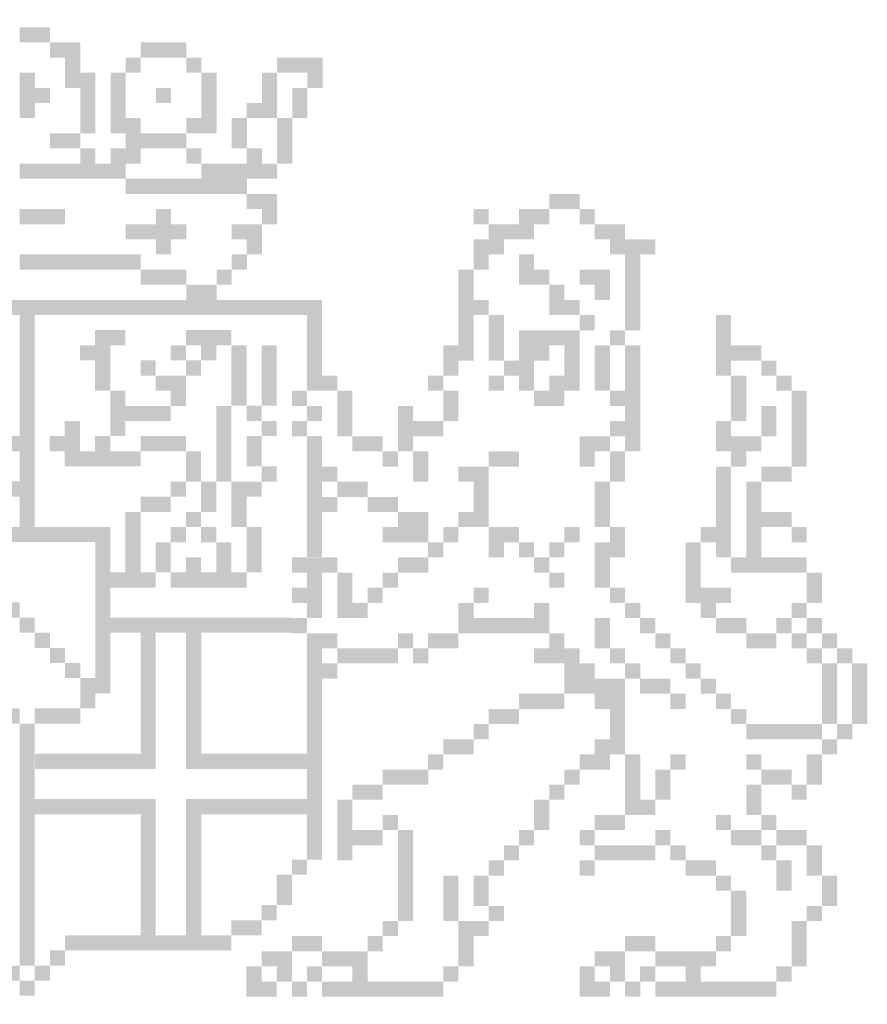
# Model space of a CAD drawing. Extents: x -76.6 to -26.3, y 6.2 to 12.3.
# Tile 2 of 4: x -71.4 to -66.1, y 6.2 to 12.3. Entities that reach past the tile are written whole.
import ezdxf

# ---------------------------------------------------------------- set-up
doc = ezdxf.new("R2010")
doc.units = 0
doc.header["$LTSCALE"] = 0.1
doc.header["$MEASUREMENT"] = 0
doc.layers.add('A0-WAPEN-01', color=7, linetype='CONTINUOUS')

msp = doc.modelspace()

# ---------------------------------------------------------------- linework, layer by layer
at = {"layer": 'A0-WAPEN-01'}
for points, const_width in [([(-71.3381, 12.1818), (-71.3381, 12.2761)], 0.0943), ([(-71.2439, 12.1818), (-71.2439, 12.2761)], 0.0943), ([(-71.1496, 12.0875), (-71.1496, 12.1818)], 0.0943), ([(-71.0553, 12.0875), (-71.0553, 12.1818)], 0.0943), ([(-70.584, 12.0875), (-70.584, 12.1818)], 0.0943), ([(-70.4898, 12.0875), (-70.4898, 12.1818)], 0.0943), ([(-70.3955, 12.0875), (-70.3955, 12.1818)], 0.0943), ([(-71.0553, 11.9933), (-71.0553, 12.0875)], 0.0943), ([(-70.6783, 11.9933), (-70.6783, 12.0875)], 0.0943), ([(-70.3012, 11.9933), (-70.3012, 12.0875)], 0.0943), ([(-69.7356, 11.9933), (-69.7356, 12.0875)], 0.0943), ([(-69.6414, 11.9933), (-69.6414, 12.0875)], 0.0943), ([(-69.5471, 11.9933), (-69.5471, 12.0875)], 0.0943), ([(-71.3381, 11.899), (-71.3381, 11.9933)], 0.0943), ([(-71.0553, 11.899), (-71.0553, 11.9933)], 0.0943), ([(-70.9611, 11.899), (-70.9611, 11.9933)], 0.0943), ([(-70.7725, 11.899), (-70.7725, 11.9933)], 0.0943), ([(-70.207, 11.899), (-70.207, 11.9933)], 0.0943), ([(-69.8299, 11.899), (-69.8299, 11.9933)], 0.0943), ([(-69.5471, 11.899), (-69.5471, 11.9933)], 0.0943), ([(-71.3381, 11.8047), (-71.3381, 11.899)], 0.0943), ([(-71.2439, 11.8047), (-71.2439, 11.899)], 0.0943), ([(-70.9611, 11.8047), (-70.9611, 11.899)], 0.0943), ([(-70.7725, 11.8047), (-70.7725, 11.899)], 0.0943), ([(-70.4898, 11.8047), (-70.4898, 11.899)], 0.0943), ([(-70.207, 11.8047), (-70.207, 11.899)], 0.0943), ([(-69.8299, 11.8047), (-69.8299, 11.899)], 0.0943), ([(-69.6414, 11.8047), (-69.6414, 11.899)], 0.0943), ([(-71.3381, 11.7105), (-71.3381, 11.8047)], 0.0943), ([(-70.9611, 11.7105), (-70.9611, 11.8047)], 0.0943), ([(-70.7725, 11.7105), (-70.7725, 11.8047)], 0.0943), ([(-70.207, 11.7105), (-70.207, 11.8047)], 0.0943), ([(-69.9242, 11.7105), (-69.9242, 11.8047)], 0.0943), ([(-69.8299, 11.7105), (-69.8299, 11.8047)], 0.0943), ([(-69.6414, 11.7105), (-69.6414, 11.8047)], 0.0943), ([(-70.9611, 11.6162), (-70.9611, 11.7105)], 0.0943), ([(-70.7725, 11.6162), (-70.7725, 11.7105)], 0.0943), ([(-70.6783, 11.6162), (-70.6783, 11.7105)], 0.0943), ([(-70.3012, 11.6162), (-70.3012, 11.7105)], 0.0943), ([(-70.207, 11.6162), (-70.207, 11.7105)], 0.0943), ([(-70.0184, 11.6162), (-70.0184, 11.7105)], 0.0943), ([(-69.7356, 11.6162), (-69.7356, 11.7105)], 0.0943), ([(-71.1496, 11.5219), (-71.1496, 11.6162)], 0.0943), ([(-71.0553, 11.5219), (-71.0553, 11.6162)], 0.0943), ([(-70.6783, 11.5219), (-70.6783, 11.6162)], 0.0943), ([(-70.584, 11.5219), (-70.584, 11.6162)], 0.0943), ([(-70.4898, 11.5219), (-70.4898, 11.6162)], 0.0943), ([(-70.3955, 11.5219), (-70.3955, 11.6162)], 0.0943), ([(-70.0184, 11.5219), (-70.0184, 11.6162)], 0.0943), ([(-69.7356, 11.5219), (-69.7356, 11.6162)], 0.0943), ([(-70.9611, 11.4277), (-70.9611, 11.5219)], 0.0943), ([(-70.7725, 11.4277), (-70.7725, 11.5219)], 0.0943), ([(-70.6783, 11.4277), (-70.6783, 11.5219)], 0.0943), ([(-70.3012, 11.4277), (-70.3012, 11.5219)], 0.0943), ([(-69.9242, 11.4277), (-69.9242, 11.5219)], 0.0943), ([(-69.7356, 11.4277), (-69.7356, 11.5219)], 0.0943), ([(-71.3381, 11.3334), (-71.3381, 11.4277)], 0.0943), ([(-71.2439, 11.3334), (-71.2439, 11.4277)], 0.0943), ([(-71.1496, 11.3334), (-71.1496, 11.4277)], 0.0943), ([(-71.0553, 11.3334), (-71.0553, 11.4277)], 0.0943), ([(-70.9611, 11.3334), (-70.9611, 11.4277)], 0.0943), ([(-70.8668, 11.3334), (-70.8668, 11.4277)], 0.0943), ([(-70.7725, 11.3334), (-70.7725, 11.4277)], 0.0943), ([(-70.207, 11.3334), (-70.207, 11.4277)], 0.0943), ([(-70.1127, 11.3334), (-70.1127, 11.4277)], 0.0943), ([(-70.0184, 11.3334), (-70.0184, 11.4277)], 0.0943), ([(-69.9242, 11.3334), (-69.9242, 11.4277)], 0.0943), ([(-69.8299, 11.3334), (-69.8299, 11.4277)], 0.0943), ([(-70.6783, 11.2392), (-70.6783, 11.3334)], 0.0943), ([(-70.584, 11.2392), (-70.584, 11.3334)], 0.0943), ([(-70.4898, 11.2392), (-70.4898, 11.3334)], 0.0943), ([(-70.3955, 11.2392), (-70.3955, 11.3334)], 0.0943), ([(-70.3012, 11.2392), (-70.3012, 11.3334)], 0.0943), ([(-70.207, 11.2392), (-70.207, 11.3334)], 0.0943), ([(-70.1127, 11.2392), (-70.1127, 11.3334)], 0.0943), ([(-70.0184, 11.2392), (-70.0184, 11.3334)], 0.0943), ([(-69.9242, 11.1449), (-69.9242, 11.2392)], 0.0943), ([(-69.8299, 11.1449), (-69.8299, 11.2392)], 0.0943), ([(-68.0414, 11.1449), (-68.0414, 11.2392)], 0.0943), ([(-67.9471, 11.1449), (-67.9471, 11.2392)], 0.0943), ([(-71.3381, 11.0506), (-71.3381, 11.1449)], 0.0943), ([(-71.2439, 11.0506), (-71.2439, 11.1449)], 0.0943), ([(-71.1496, 11.0506), (-71.1496, 11.1449)], 0.0943), ([(-70.4898, 11.0506), (-70.4898, 11.1449)], 0.0943), ([(-69.8299, 11.0506), (-69.8299, 11.1449)], 0.0943), ([(-68.5127, 11.0506), (-68.5127, 11.1449)], 0.0943), ([(-68.2299, 11.0506), (-68.2299, 11.1449)], 0.0943), ([(-68.1356, 11.0506), (-68.1356, 11.1449)], 0.0943), ([(-67.8528, 11.0506), (-67.8528, 11.1449)], 0.0943), ([(-70.6783, 10.9564), (-70.6783, 11.0506)], 0.0943), ([(-70.584, 10.9564), (-70.584, 11.0506)], 0.0943), ([(-70.4898, 10.9564), (-70.4898, 11.0506)], 0.0943), ([(-70.3955, 10.9564), (-70.3955, 11.0506)], 0.0943), ([(-70.0184, 10.9564), (-70.0184, 11.0506)], 0.0943), ([(-69.9242, 10.9564), (-69.9242, 11.0506)], 0.0943), ([(-68.4184, 10.9564), (-68.4184, 11.0506)], 0.0943), ([(-68.3241, 10.9564), (-68.3241, 11.0506)], 0.0943), ([(-68.2299, 10.9564), (-68.2299, 11.0506)], 0.0943), ([(-67.7586, 10.9564), (-67.7586, 11.0506)], 0.0943), ([(-67.6643, 10.9564), (-67.6643, 11.0506)], 0.0943), ([(-70.4898, 10.8621), (-70.4898, 10.9564)], 0.0943), ([(-69.9242, 10.8621), (-69.9242, 10.9564)], 0.0943), ([(-68.5127, 10.8621), (-68.5127, 10.9564)], 0.0943), ([(-68.4184, 10.8621), (-68.4184, 10.9564)], 0.0943), ([(-67.6643, 10.8621), (-67.6643, 10.9564)], 0.0943), ([(-67.57, 10.8621), (-67.57, 10.9564)], 0.0943), ([(-67.4758, 10.8621), (-67.4758, 10.9564)], 0.0943), ([(-71.3381, 10.7678), (-71.3381, 10.8621)], 0.0943), ([(-71.2439, 10.7678), (-71.2439, 10.8621)], 0.0943), ([(-71.1496, 10.7678), (-71.1496, 10.8621)], 0.0943), ([(-71.0553, 10.7678), (-71.0553, 10.8621)], 0.0943), ([(-70.9611, 10.7678), (-70.9611, 10.8621)], 0.0943), ([(-70.8668, 10.7678), (-70.8668, 10.8621)], 0.0943), ([(-70.7725, 10.7678), (-70.7725, 10.8621)], 0.0943), ([(-70.6783, 10.7678), (-70.6783, 10.8621)], 0.0943), ([(-70.0184, 10.7678), (-70.0184, 10.8621)], 0.0943), ([(-68.5127, 10.7678), (-68.5127, 10.8621)], 0.0943), ([(-68.2299, 10.7678), (-68.2299, 10.8621)], 0.0943), ([(-67.57, 10.7678), (-67.57, 10.8621)], 0.0943), ([(-70.584, 10.6736), (-70.584, 10.7678)], 0.0943), ([(-70.4898, 10.6736), (-70.4898, 10.7678)], 0.0943), ([(-70.3955, 10.6736), (-70.3955, 10.7678)], 0.0943), ([(-70.1127, 10.6736), (-70.1127, 10.7678)], 0.0943), ([(-68.6069, 10.6736), (-68.6069, 10.7678)], 0.0943), ([(-68.2299, 10.6736), (-68.2299, 10.7678)], 0.0943), ([(-68.1356, 10.6736), (-68.1356, 10.7678)], 0.0943), ([(-67.8528, 10.6736), (-67.8528, 10.7678)], 0.0943), ([(-67.7586, 10.6736), (-67.7586, 10.7678)], 0.0943), ([(-67.57, 10.6736), (-67.57, 10.7678)], 0.0943), ([(-70.3012, 10.5793), (-70.3012, 10.6736)], 0.0943), ([(-70.207, 10.5793), (-70.207, 10.6736)], 0.0943), ([(-68.6069, 10.5793), (-68.6069, 10.6736)], 0.0943), ([(-68.0414, 10.5793), (-68.0414, 10.6736)], 0.0943), ([(-67.7586, 10.5793), (-67.7586, 10.6736)], 0.0943), ([(-67.57, 10.5793), (-67.57, 10.6736)], 0.0943), ([(-68.6069, 10.485), (-68.6069, 10.5793)], 0.0943), ([(-68.5127, 10.485), (-68.5127, 10.5793)], 0.0943), ([(-68.0414, 10.485), (-68.0414, 10.5793)], 0.0943), ([(-67.9471, 10.485), (-67.9471, 10.5793)], 0.0943), ([(-67.57, 10.485), (-67.57, 10.5793)], 0.0943), ([(-73.1738, 10.5322), (-69.5024, 10.5322)], 0.0941), ([(-71.3381, 9.073), (-71.3381, 10.4851)], 0.0941), ([(-69.5495, 10.4851), (-69.5495, 10.1086)], 0.0941), ([(-68.6069, 10.3908), (-68.6069, 10.485)], 0.0943), ([(-68.4184, 10.3908), (-68.4184, 10.485)], 0.0943), ([(-67.8528, 10.3908), (-67.8528, 10.485)], 0.0943), ([(-67.57, 10.3908), (-67.57, 10.485)], 0.0943), ([(-67.0045, 10.3908), (-67.0045, 10.485)], 0.0943), ([(-70.8687, 10.2972), (-70.8687, 10.3915)], 0.0943), ([(-70.7744, 10.2972), (-70.7744, 10.3915)], 0.0943), ([(-70.3031, 10.2972), (-70.3031, 10.3915)], 0.0943), ([(-70.2089, 10.2972), (-70.2089, 10.3915)], 0.0943), ([(-70.1146, 10.2972), (-70.1146, 10.3915)], 0.0943), ([(-68.6069, 10.2965), (-68.6069, 10.3908)], 0.0943), ([(-68.4184, 10.2965), (-68.4184, 10.3908)], 0.0943), ([(-68.2299, 10.2965), (-68.2299, 10.3908)], 0.0943), ([(-68.1356, 10.2965), (-68.1356, 10.3908)], 0.0943), ([(-68.0414, 10.2965), (-68.0414, 10.3908)], 0.0943), ([(-67.9471, 10.2965), (-67.9471, 10.3908)], 0.0943), ([(-67.6643, 10.2965), (-67.6643, 10.3908)], 0.0943), ([(-67.0045, 10.2965), (-67.0045, 10.3908)], 0.0943), ([(-70.963, 10.2029), (-70.963, 10.2972)], 0.0943), ([(-70.8687, 10.2029), (-70.8687, 10.2972)], 0.0943), ([(-70.3974, 10.2029), (-70.3974, 10.2972)], 0.0943), ([(-70.2089, 10.2029), (-70.2089, 10.2972)], 0.0943), ([(-70.0202, 10.2027), (-70.0202, 10.2968)], 0.0941), ([(-69.8319, 10.2027), (-69.8319, 10.2968)], 0.0941), ([(-68.7012, 10.2023), (-68.7012, 10.2965)], 0.0943), ([(-68.6069, 10.2023), (-68.6069, 10.2965)], 0.0943), ([(-68.4184, 10.2023), (-68.4184, 10.2965)], 0.0943), ([(-68.2299, 10.2023), (-68.2299, 10.2965)], 0.0943), ([(-68.1356, 10.2023), (-68.1356, 10.2965)], 0.0943), ([(-67.9471, 10.2023), (-67.9471, 10.2965)], 0.0943), ([(-67.7586, 10.2023), (-67.7586, 10.2965)], 0.0943), ([(-67.57, 10.2023), (-67.57, 10.2965)], 0.0943), ([(-67.0045, 10.2023), (-67.0045, 10.2965)], 0.0943), ([(-66.9102, 10.2023), (-66.9102, 10.2965)], 0.0943), ([(-66.8159, 10.2023), (-66.8159, 10.2965)], 0.0943), ([(-70.8687, 10.1087), (-70.8687, 10.2029)], 0.0943), ([(-70.5859, 10.1087), (-70.5859, 10.2029)], 0.0943), ([(-70.3031, 10.1087), (-70.3031, 10.2029)], 0.0943), ([(-70.0202, 10.1086), (-70.0202, 10.2027)], 0.0941), ([(-69.8319, 10.1086), (-69.8319, 10.2027)], 0.0941), ([(-68.7012, 10.108), (-68.7012, 10.2023)], 0.0943), ([(-68.3241, 10.108), (-68.3241, 10.2023)], 0.0943), ([(-68.2299, 10.108), (-68.2299, 10.2023)], 0.0943), ([(-67.9471, 10.108), (-67.9471, 10.2023)], 0.0943), ([(-67.7586, 10.108), (-67.7586, 10.2023)], 0.0943), ([(-67.57, 10.108), (-67.57, 10.2023)], 0.0943), ([(-67.0045, 10.108), (-67.0045, 10.2023)], 0.0943), ([(-66.7217, 10.108), (-66.7217, 10.2023)], 0.0943), ([(-70.8687, 10.0144), (-70.8687, 10.1087)], 0.0943), ([(-70.4916, 10.0144), (-70.4916, 10.1087)], 0.0943), ([(-70.3974, 10.0144), (-70.3974, 10.1087)], 0.0943), ([(-70.0202, 10.0144), (-70.0202, 10.1086)], 0.0941), ([(-69.8319, 10.0144), (-69.8319, 10.1086)], 0.0941), ([(-69.5496, 10.0137), (-69.5496, 10.108)], 0.0943), ([(-69.4553, 10.0137), (-69.4553, 10.108)], 0.0943), ([(-68.7955, 10.0137), (-68.7955, 10.108)], 0.0943), ([(-68.4184, 10.0137), (-68.4184, 10.108)], 0.0943), ([(-68.2299, 10.0137), (-68.2299, 10.108)], 0.0943), ([(-68.0414, 10.0137), (-68.0414, 10.108)], 0.0943), ([(-67.9471, 10.0137), (-67.9471, 10.108)], 0.0943), ([(-67.7586, 10.0137), (-67.7586, 10.108)], 0.0943), ([(-67.57, 10.0137), (-67.57, 10.108)], 0.0943), ([(-66.9102, 10.0137), (-66.9102, 10.108)], 0.0943), ([(-66.6274, 10.0137), (-66.6274, 10.108)], 0.0943), ([(-70.7744, 9.9202), (-70.7744, 10.0144)], 0.0943), ([(-70.3974, 9.9202), (-70.3974, 10.0144)], 0.0943), ([(-70.0202, 9.9203), (-70.0202, 10.0144)], 0.0941), ([(-69.8319, 9.9203), (-69.8319, 10.0144)], 0.0941), ([(-69.6438, 9.9195), (-69.6438, 10.0137)], 0.0943), ([(-69.361, 9.9195), (-69.361, 10.0137)], 0.0943), ([(-68.7012, 9.9195), (-68.7012, 10.0137)], 0.0943), ([(-68.1356, 9.9195), (-68.1356, 10.0137)], 0.0943), ([(-68.0414, 9.9195), (-68.0414, 10.0137)], 0.0943), ([(-67.6643, 9.9195), (-67.6643, 10.0137)], 0.0943), ([(-67.57, 9.9195), (-67.57, 10.0137)], 0.0943), ([(-66.9102, 9.9195), (-66.9102, 10.0137)], 0.0943), ([(-66.5331, 9.9195), (-66.5331, 10.0137)], 0.0943), ([(-70.7744, 9.8259), (-70.7744, 9.9202)], 0.0943), ([(-70.6802, 9.8259), (-70.6802, 9.9202)], 0.0943), ([(-70.5859, 9.8259), (-70.5859, 9.9202)], 0.0943), ([(-70.4916, 9.8259), (-70.4916, 9.9202)], 0.0943), ([(-70.1146, 9.8259), (-70.1146, 9.9202)], 0.0943), ([(-69.9261, 9.8259), (-69.9261, 9.9202)], 0.0943), ([(-69.9261, 9.8261), (-69.9261, 9.9203)], 0.0941), ([(-69.5496, 9.8252), (-69.5496, 9.9195)], 0.0943), ([(-69.361, 9.8252), (-69.361, 9.9195)], 0.0943), ([(-68.984, 9.8252), (-68.984, 9.9195)], 0.0943), ([(-68.7012, 9.8252), (-68.7012, 9.9195)], 0.0943), ([(-67.57, 9.8252), (-67.57, 9.9195)], 0.0943), ([(-66.9102, 9.8252), (-66.9102, 9.9195)], 0.0943), ([(-66.7217, 9.8252), (-66.7217, 9.9195)], 0.0943), ([(-66.5331, 9.8252), (-66.5331, 9.9195)], 0.0943), ([(-71.0572, 9.7316), (-71.0572, 9.8259)], 0.0943), ([(-70.7744, 9.7316), (-70.7744, 9.8259)], 0.0943), ([(-70.1146, 9.7316), (-70.1146, 9.8259)], 0.0943), ([(-69.8318, 9.7316), (-69.8318, 9.8259)], 0.0943), ([(-69.6438, 9.7309), (-69.6438, 9.8252)], 0.0943), ([(-69.361, 9.7309), (-69.361, 9.8252)], 0.0943), ([(-68.984, 9.7309), (-68.984, 9.8252)], 0.0943), ([(-68.8897, 9.7309), (-68.8897, 9.8252)], 0.0943), ([(-68.7955, 9.7309), (-68.7955, 9.8252)], 0.0943), ([(-67.6643, 9.7309), (-67.6643, 9.8252)], 0.0943), ([(-67.57, 9.7309), (-67.57, 9.8252)], 0.0943), ([(-67.0045, 9.7309), (-67.0045, 9.8252)], 0.0943), ([(-66.7217, 9.7309), (-66.7217, 9.8252)], 0.0943), ([(-66.5331, 9.7309), (-66.5331, 9.8252)], 0.0943), ([(-71.1515, 9.6374), (-71.1515, 9.7316)], 0.0943), ([(-71.0572, 9.6374), (-71.0572, 9.7316)], 0.0943), ([(-70.8687, 9.6374), (-70.8687, 9.7316)], 0.0943), ([(-70.5859, 9.6374), (-70.5859, 9.7316)], 0.0943), ([(-70.4916, 9.6374), (-70.4916, 9.7316)], 0.0943), ([(-70.3974, 9.6374), (-70.3974, 9.7316)], 0.0943), ([(-70.1146, 9.6374), (-70.1146, 9.7316)], 0.0943), ([(-69.9261, 9.6374), (-69.9261, 9.7316)], 0.0943), ([(-69.5495, 9.6379), (-69.5495, 9.732)], 0.0941), ([(-69.2668, 9.6367), (-69.2668, 9.7309)], 0.0943), ([(-69.1725, 9.6367), (-69.1725, 9.7309)], 0.0943), ([(-68.984, 9.6367), (-68.984, 9.7309)], 0.0943), ([(-67.8528, 9.6367), (-67.8528, 9.7309)], 0.0943), ([(-67.7586, 9.6367), (-67.7586, 9.7309)], 0.0943), ([(-67.57, 9.6367), (-67.57, 9.7309)], 0.0943), ([(-67.0045, 9.6367), (-67.0045, 9.7309)], 0.0943), ([(-66.9102, 9.6367), (-66.9102, 9.7309)], 0.0943), ([(-66.8159, 9.6367), (-66.8159, 9.7309)], 0.0943), ([(-66.5331, 9.6367), (-66.5331, 9.7309)], 0.0943), ([(-71.3852, 9.6849), (-72.1383, 9.6849)], 0.0941), ([(-71.0572, 9.5431), (-71.0572, 9.6374)], 0.0943), ([(-70.963, 9.5431), (-70.963, 9.6374)], 0.0943), ([(-70.8687, 9.5431), (-70.8687, 9.6374)], 0.0943), ([(-70.7744, 9.5431), (-70.7744, 9.6374)], 0.0943), ([(-70.6802, 9.5431), (-70.6802, 9.6374)], 0.0943), ([(-70.3031, 9.5431), (-70.3031, 9.6374)], 0.0943), ([(-70.1146, 9.5431), (-70.1146, 9.6374)], 0.0943), ([(-69.9261, 9.5431), (-69.9261, 9.6374)], 0.0943), ([(-69.5496, 9.5424), (-69.5496, 9.6367)], 0.0943), ([(-69.0783, 9.5424), (-69.0783, 9.6367)], 0.0943), ([(-68.8897, 9.5424), (-68.8897, 9.6367)], 0.0943), ([(-68.4184, 9.5424), (-68.4184, 9.6367)], 0.0943), ([(-68.3241, 9.5424), (-68.3241, 9.6367)], 0.0943), ([(-67.8528, 9.5424), (-67.8528, 9.6367)], 0.0943), ([(-67.6643, 9.5424), (-67.6643, 9.6367)], 0.0943), ([(-66.9102, 9.5424), (-66.9102, 9.6367)], 0.0943), ([(-66.5331, 9.5424), (-66.5331, 9.6367)], 0.0943), ([(-70.3031, 9.4488), (-70.3031, 9.5431)], 0.0943), ([(-70.1146, 9.4488), (-70.1146, 9.5431)], 0.0943), ([(-69.8318, 9.4488), (-69.8318, 9.5431)], 0.0943), ([(-69.5496, 9.4481), (-69.5496, 9.5424)], 0.0943), ([(-69.4553, 9.4481), (-69.4553, 9.5424)], 0.0943), ([(-68.8897, 9.4481), (-68.8897, 9.5424)], 0.0943), ([(-68.6069, 9.4481), (-68.6069, 9.5424)], 0.0943), ([(-68.5127, 9.4481), (-68.5127, 9.5424)], 0.0943), ([(-67.6643, 9.4481), (-67.6643, 9.5424)], 0.0943), ([(-67.0045, 9.4481), (-67.0045, 9.5424)], 0.0943), ([(-66.7217, 9.4481), (-66.7217, 9.5424)], 0.0943), ([(-66.6274, 9.4481), (-66.6274, 9.5424)], 0.0943), ([(-71.3852, 9.4025), (-72.1383, 9.4025)], 0.0941), ([(-70.3974, 9.3546), (-70.3974, 9.4488)], 0.0943), ([(-70.2089, 9.3546), (-70.2089, 9.4488)], 0.0943), ([(-70.0203, 9.3546), (-70.0203, 9.4488)], 0.0943), ([(-69.9261, 9.3546), (-69.9261, 9.4488)], 0.0943), ([(-69.5496, 9.3539), (-69.5496, 9.4481)], 0.0943), ([(-69.361, 9.3539), (-69.361, 9.4481)], 0.0943), ([(-69.2668, 9.3539), (-69.2668, 9.4481)], 0.0943), ([(-68.5127, 9.3539), (-68.5127, 9.4481)], 0.0943), ([(-67.7586, 9.3539), (-67.7586, 9.4481)], 0.0943), ([(-67.0045, 9.3539), (-67.0045, 9.4481)], 0.0943), ([(-66.8159, 9.3539), (-66.8159, 9.4481)], 0.0943), ([(-70.5859, 9.2603), (-70.5859, 9.3546)], 0.0943), ([(-70.4916, 9.2603), (-70.4916, 9.3546)], 0.0943), ([(-70.2089, 9.2603), (-70.2089, 9.3546)], 0.0943), ([(-70.0203, 9.2603), (-70.0203, 9.3546)], 0.0943), ([(-69.5496, 9.2596), (-69.5496, 9.3539)], 0.0943), ([(-69.4553, 9.2596), (-69.4553, 9.3539)], 0.0943), ([(-69.1725, 9.2596), (-69.1725, 9.3539)], 0.0943), ([(-69.0783, 9.2596), (-69.0783, 9.3539)], 0.0943), ([(-68.5127, 9.2596), (-68.5127, 9.3539)], 0.0943), ([(-67.7586, 9.2596), (-67.7586, 9.3539)], 0.0943), ([(-67.0045, 9.2596), (-67.0045, 9.3539)], 0.0943), ([(-66.8159, 9.2596), (-66.8159, 9.3539)], 0.0943), ([(-70.6802, 9.166), (-70.6802, 9.2603)], 0.0943), ([(-70.3031, 9.166), (-70.3031, 9.2603)], 0.0943), ([(-70.0203, 9.166), (-70.0203, 9.2603)], 0.0943), ([(-69.5495, 9.2613), (-69.5495, 8.9789)], 0.0941), ([(-68.984, 9.1654), (-68.984, 9.2596)], 0.0943), ([(-68.8897, 9.1654), (-68.8897, 9.2596)], 0.0943), ([(-68.6069, 9.1654), (-68.6069, 9.2596)], 0.0943), ([(-68.5127, 9.1654), (-68.5127, 9.2596)], 0.0943), ([(-67.7586, 9.1654), (-67.7586, 9.2596)], 0.0943), ([(-67.0045, 9.1654), (-67.0045, 9.2596)], 0.0943), ([(-66.8159, 9.1654), (-66.8159, 9.2596)], 0.0943), ([(-66.7217, 9.1654), (-66.7217, 9.2596)], 0.0943), ([(-66.6274, 9.1654), (-66.6274, 9.2596)], 0.0943), ([(-71.4323, 9.073), (-71.4323, 9.1672)], 0.0941), ([(-71.244, 9.073), (-71.244, 9.1672)], 0.0941), ([(-71.1499, 9.073), (-71.1499, 9.1672)], 0.0941), ([(-71.0557, 9.073), (-71.0557, 9.1672)], 0.0941), ([(-70.9616, 9.073), (-70.9616, 9.1672)], 0.0941), ([(-70.8674, 9.1672), (-70.8674, 8.1317)], 0.0941), ([(-70.6802, 9.0718), (-70.6802, 9.166)], 0.0943), ([(-70.3974, 9.0718), (-70.3974, 9.166)], 0.0943), ([(-70.2089, 9.0718), (-70.2089, 9.166)], 0.0943), ([(-69.9261, 9.0718), (-69.9261, 9.166)], 0.0943), ([(-69.0783, 9.0711), (-69.0783, 9.1654)], 0.0943), ([(-68.984, 9.0711), (-68.984, 9.1654)], 0.0943), ([(-68.8897, 9.0711), (-68.8897, 9.1654)], 0.0943), ([(-68.7012, 9.0711), (-68.7012, 9.1654)], 0.0943), ([(-68.4184, 9.0711), (-68.4184, 9.1654)], 0.0943), ([(-68.3241, 9.0711), (-68.3241, 9.1654)], 0.0943), ([(-67.9471, 9.0711), (-67.9471, 9.1654)], 0.0943), ([(-67.6643, 9.0711), (-67.6643, 9.1654)], 0.0943), ([(-67.0987, 9.0711), (-67.0987, 9.1654)], 0.0943), ([(-67.0045, 9.0711), (-67.0045, 9.1654)], 0.0943), ([(-66.8159, 9.0711), (-66.8159, 9.1654)], 0.0943), ([(-66.5331, 9.0711), (-66.5331, 9.1654)], 0.0943), ([(-70.6802, 8.9775), (-70.6802, 9.0718)], 0.0943), ([(-70.4916, 8.9775), (-70.4916, 9.0718)], 0.0943), ([(-70.1146, 8.9775), (-70.1146, 9.0718)], 0.0943), ([(-69.9261, 8.9775), (-69.9261, 9.0718)], 0.0943), ([(-68.7955, 8.9768), (-68.7955, 9.0711)], 0.0943), ([(-68.4184, 8.9768), (-68.4184, 9.0711)], 0.0943), ([(-68.2299, 8.9768), (-68.2299, 9.0711)], 0.0943), ([(-68.0414, 8.9768), (-68.0414, 9.0711)], 0.0943), ([(-67.7586, 8.9768), (-67.7586, 9.0711)], 0.0943), ([(-67.6643, 8.9768), (-67.6643, 9.0711)], 0.0943), ([(-67.193, 8.9768), (-67.193, 9.0711)], 0.0943), ([(-67.0045, 8.9768), (-67.0045, 9.0711)], 0.0943), ([(-66.8159, 8.9768), (-66.8159, 9.0711)], 0.0943), ([(-70.6802, 8.8833), (-70.6802, 8.9775)], 0.0943), ([(-70.4916, 8.8833), (-70.4916, 8.9775)], 0.0943), ([(-70.3031, 8.8833), (-70.3031, 8.9775)], 0.0943), ([(-70.1146, 8.8833), (-70.1146, 8.9775)], 0.0943), ([(-69.9261, 8.8833), (-69.9261, 8.9775)], 0.0943), ([(-69.6438, 8.8826), (-69.6438, 8.9768)], 0.0943), ([(-69.5496, 8.8826), (-69.5496, 8.9768)], 0.0943), ([(-69.4553, 8.8826), (-69.4553, 8.9768)], 0.0943), ([(-68.984, 8.8826), (-68.984, 8.9768)], 0.0943), ([(-68.8897, 8.8826), (-68.8897, 8.9768)], 0.0943), ([(-68.1356, 8.8826), (-68.1356, 8.9768)], 0.0943), ([(-67.7586, 8.8826), (-67.7586, 8.9768)], 0.0943), ([(-67.193, 8.8826), (-67.193, 8.9768)], 0.0943), ([(-66.9102, 8.8826), (-66.9102, 8.9768)], 0.0943), ([(-66.8159, 8.8826), (-66.8159, 8.9768)], 0.0943), ([(-66.7217, 8.8826), (-66.7217, 8.9768)], 0.0943), ([(-66.6274, 8.8826), (-66.6274, 8.9768)], 0.0943), ([(-66.5331, 8.8826), (-66.5331, 8.9768)], 0.0943), ([(-70.7744, 8.789), (-70.7744, 8.8833)], 0.0943), ([(-70.6802, 8.789), (-70.6802, 8.8833)], 0.0943), ([(-70.5859, 8.789), (-70.5859, 8.8833)], 0.0943), ([(-70.3974, 8.789), (-70.3974, 8.8833)], 0.0943), ([(-70.3031, 8.789), (-70.3031, 8.8833)], 0.0943), ([(-70.2089, 8.789), (-70.2089, 8.8833)], 0.0943), ([(-70.1146, 8.789), (-70.1146, 8.8833)], 0.0943), ([(-70.0203, 8.789), (-70.0203, 8.8833)], 0.0943), ([(-69.5496, 8.7883), (-69.5496, 8.8826)], 0.0943), ([(-69.361, 8.7883), (-69.361, 8.8826)], 0.0943), ([(-69.0783, 8.7883), (-69.0783, 8.8826)], 0.0943), ([(-68.0414, 8.7883), (-68.0414, 8.8826)], 0.0943), ([(-67.7586, 8.7883), (-67.7586, 8.8826)], 0.0943), ([(-67.193, 8.7883), (-67.193, 8.8826)], 0.0943), ([(-66.4389, 8.7883), (-66.4389, 8.8826)], 0.0943), ([(-69.6438, 8.694), (-69.6438, 8.7883)], 0.0943), ([(-69.5496, 8.694), (-69.5496, 8.7883)], 0.0943), ([(-69.361, 8.694), (-69.361, 8.7883)], 0.0943), ([(-69.1725, 8.694), (-69.1725, 8.7883)], 0.0943), ([(-68.5127, 8.694), (-68.5127, 8.7883)], 0.0943), ([(-67.6643, 8.694), (-67.6643, 8.7883)], 0.0943), ([(-67.193, 8.694), (-67.193, 8.7883)], 0.0943), ([(-67.0987, 8.694), (-67.0987, 8.7883)], 0.0943), ([(-67.0045, 8.694), (-67.0045, 8.7883)], 0.0943), ([(-66.4389, 8.694), (-66.4389, 8.7883)], 0.0943), ([(-71.4323, 8.6024), (-71.4323, 8.6965)], 0.0941), ([(-69.5496, 8.5998), (-69.5496, 8.694)], 0.0943), ([(-69.361, 8.5998), (-69.361, 8.694)], 0.0943), ([(-69.2668, 8.5998), (-69.2668, 8.694)], 0.0943), ([(-68.6069, 8.5998), (-68.6069, 8.694)], 0.0943), ([(-68.1356, 8.5998), (-68.1356, 8.694)], 0.0943), ([(-67.57, 8.5998), (-67.57, 8.694)], 0.0943), ([(-67.0987, 8.5998), (-67.0987, 8.694)], 0.0943), ([(-66.5331, 8.5998), (-66.5331, 8.694)], 0.0943), ([(-71.3381, 8.5082), (-71.3381, 8.6024)], 0.0941), ([(-69.6438, 8.5055), (-69.6438, 8.5998)], 0.0943), ([(-68.6069, 8.5055), (-68.6069, 8.5998)], 0.0943), ([(-68.5127, 8.5055), (-68.5127, 8.5998)], 0.0943), ([(-68.4184, 8.5055), (-68.4184, 8.5998)], 0.0943), ([(-68.3241, 8.5055), (-68.3241, 8.5998)], 0.0943), ([(-68.2299, 8.5055), (-68.2299, 8.5998)], 0.0943), ([(-68.1356, 8.5055), (-68.1356, 8.5998)], 0.0943), ([(-67.7586, 8.5055), (-67.7586, 8.5998)], 0.0943), ([(-67.4758, 8.5055), (-67.4758, 8.5998)], 0.0943), ([(-67.0045, 8.5055), (-67.0045, 8.5998)], 0.0943), ([(-66.9102, 8.5055), (-66.9102, 8.5998)], 0.0943), ([(-66.6274, 8.5055), (-66.6274, 8.5998)], 0.0943), ([(-66.4389, 8.5055), (-66.4389, 8.5998)], 0.0943), ([(-70.8204, 8.5553), (-69.6907, 8.5553)], 0.0941), ([(-71.244, 8.4141), (-71.244, 8.5082)], 0.0941), ([(-70.585, 8.5082), (-70.585, 7.7551)], 0.0941), ([(-70.3026, 8.5082), (-70.3026, 7.7551)], 0.0941), ([(-69.5496, 8.4112), (-69.5496, 8.5055)], 0.0943), ([(-69.4553, 8.4112), (-69.4553, 8.5055)], 0.0943), ([(-68.984, 8.4112), (-68.984, 8.5055)], 0.0943), ([(-68.7955, 8.4112), (-68.7955, 8.5055)], 0.0943), ([(-68.7012, 8.4112), (-68.7012, 8.5055)], 0.0943), ([(-68.0414, 8.4112), (-68.0414, 8.5055)], 0.0943), ([(-67.7586, 8.4112), (-67.7586, 8.5055)], 0.0943), ([(-67.3815, 8.4112), (-67.3815, 8.5055)], 0.0943), ([(-66.8159, 8.4112), (-66.8159, 8.5055)], 0.0943), ([(-66.7217, 8.4112), (-66.7217, 8.5055)], 0.0943), ([(-66.5331, 8.4112), (-66.5331, 8.5055)], 0.0943), ([(-66.3446, 8.4112), (-66.3446, 8.5055)], 0.0943), ([(-71.1499, 8.3199), (-71.1499, 8.4141)], 0.0941), ([(-69.5496, 8.317), (-69.5496, 8.4112)], 0.0943), ([(-69.361, 8.317), (-69.361, 8.4112)], 0.0943), ([(-69.2668, 8.317), (-69.2668, 8.4112)], 0.0943), ([(-69.1725, 8.317), (-69.1725, 8.4112)], 0.0943), ([(-69.0783, 8.317), (-69.0783, 8.4112)], 0.0943), ([(-68.8897, 8.317), (-68.8897, 8.4112)], 0.0943), ([(-68.1356, 8.317), (-68.1356, 8.4112)], 0.0943), ([(-68.0414, 8.317), (-68.0414, 8.4112)], 0.0943), ([(-67.9471, 8.317), (-67.9471, 8.4112)], 0.0943), ([(-67.6643, 8.317), (-67.6643, 8.4112)], 0.0943), ([(-67.2872, 8.317), (-67.2872, 8.4112)], 0.0943), ([(-66.4389, 8.317), (-66.4389, 8.4112)], 0.0943), ([(-66.2503, 8.317), (-66.2503, 8.4112)], 0.0943), ([(-71.0557, 8.2258), (-71.0557, 8.3199)], 0.0941), ([(-69.5495, 8.3199), (-69.5495, 7.0961)], 0.0941), ([(-69.4553, 8.2227), (-69.4553, 8.317)], 0.0943), ([(-67.9471, 8.2227), (-67.9471, 8.317)], 0.0943), ([(-67.8528, 8.2227), (-67.8528, 8.317)], 0.0943), ([(-67.57, 8.2227), (-67.57, 8.317)], 0.0943), ([(-67.193, 8.2227), (-67.193, 8.317)], 0.0943), ([(-66.3446, 8.2227), (-66.3446, 8.317)], 0.0943), ([(-66.1561, 8.2227), (-66.1561, 8.317)], 0.0943), ([(-70.9616, 8.1317), (-70.9616, 8.2258)], 0.0941), ([(-67.9471, 8.1285), (-67.9471, 8.2227)], 0.0943), ([(-67.8528, 8.1285), (-67.8528, 8.2227)], 0.0943), ([(-67.7586, 8.1285), (-67.7586, 8.2227)], 0.0943), ([(-67.6643, 8.1285), (-67.6643, 8.2227)], 0.0943), ([(-67.4758, 8.1285), (-67.4758, 8.2227)], 0.0943), ([(-67.3815, 8.1285), (-67.3815, 8.2227)], 0.0943), ([(-67.0987, 8.1285), (-67.0987, 8.2227)], 0.0943), ([(-66.3446, 8.1285), (-66.3446, 8.2227)], 0.0943), ([(-66.1561, 8.1285), (-66.1561, 8.2227)], 0.0943), ([(-70.9616, 8.0375), (-70.9616, 8.1317)], 0.0941), ([(-68.2299, 8.0342), (-68.2299, 8.1285)], 0.0943), ([(-68.1356, 8.0342), (-68.1356, 8.1285)], 0.0943), ([(-68.0414, 8.0342), (-68.0414, 8.1285)], 0.0943), ([(-67.7586, 8.0342), (-67.7586, 8.1285)], 0.0943), ([(-67.6643, 8.0342), (-67.6643, 8.1285)], 0.0943), ([(-67.2872, 8.0342), (-67.2872, 8.1285)], 0.0943), ([(-67.0045, 8.0342), (-67.0045, 8.1285)], 0.0943), ([(-66.3446, 8.0342), (-66.3446, 8.1285)], 0.0943), ([(-66.1561, 8.0342), (-66.1561, 8.1285)], 0.0943), ([(-71.4323, 7.9434), (-71.4323, 8.0375)], 0.0941), ([(-71.244, 7.9434), (-71.244, 8.0375)], 0.0941), ([(-71.1499, 7.9434), (-71.1499, 8.0375)], 0.0941), ([(-71.0557, 7.9434), (-71.0557, 8.0375)], 0.0941), ([(-68.4184, 7.9399), (-68.4184, 8.0342)], 0.0943), ([(-68.3241, 7.9399), (-68.3241, 8.0342)], 0.0943), ([(-67.6643, 7.9399), (-67.6643, 8.0342)], 0.0943), ([(-66.9102, 7.9399), (-66.9102, 8.0342)], 0.0943), ([(-66.3446, 7.9399), (-66.3446, 8.0342)], 0.0943), ([(-66.1561, 7.9399), (-66.1561, 8.0342)], 0.0943), ([(-71.3381, 7.9434), (-71.3381, 6.4372)], 0.0941), ([(-68.5127, 7.8457), (-68.5127, 7.9399)], 0.0943), ([(-67.6643, 7.8457), (-67.6643, 7.9399)], 0.0943), ([(-66.8159, 7.8457), (-66.8159, 7.9399)], 0.0943), ([(-66.7217, 7.8457), (-66.7217, 7.9399)], 0.0943), ([(-66.6274, 7.8457), (-66.6274, 7.9399)], 0.0943), ([(-66.5331, 7.8457), (-66.5331, 7.9399)], 0.0943), ([(-66.4389, 7.8457), (-66.4389, 7.9399)], 0.0943), ([(-66.2503, 7.8457), (-66.2503, 7.9399)], 0.0943), ([(-68.7012, 7.7514), (-68.7012, 7.8457)], 0.0943), ([(-68.6069, 7.7514), (-68.6069, 7.8457)], 0.0943), ([(-67.7586, 7.7514), (-67.7586, 7.8457)], 0.0943), ([(-67.6643, 7.7514), (-67.6643, 7.8457)], 0.0943), ([(-66.3446, 7.7514), (-66.3446, 7.8457)], 0.0943), ([(-68.7955, 7.6571), (-68.7955, 7.7514)], 0.0943), ([(-67.8528, 7.6571), (-67.8528, 7.7514)], 0.0943), ([(-67.7586, 7.6571), (-67.7586, 7.7514)], 0.0943), ([(-67.57, 7.6571), (-67.57, 7.7514)], 0.0943), ([(-67.2872, 7.6571), (-67.2872, 7.7514)], 0.0943), ([(-66.8159, 7.6571), (-66.8159, 7.7514)], 0.0943), ([(-66.4389, 7.6571), (-66.4389, 7.7514)], 0.0943), ([(-70.538, 7.708), (-71.2907, 7.708)], 0.0941), ([(-69.5966, 7.708), (-70.3497, 7.708)], 0.0941), ([(-69.0783, 7.5629), (-69.0783, 7.6571)], 0.0943), ([(-68.984, 7.5629), (-68.984, 7.6571)], 0.0943), ([(-68.8897, 7.5629), (-68.8897, 7.6571)], 0.0943), ([(-67.9471, 7.5629), (-67.9471, 7.6571)], 0.0943), ([(-67.57, 7.5629), (-67.57, 7.6571)], 0.0943), ([(-67.3815, 7.5629), (-67.3815, 7.6571)], 0.0943), ([(-66.7217, 7.5629), (-66.7217, 7.6571)], 0.0943), ([(-66.6274, 7.5629), (-66.6274, 7.6571)], 0.0943), ([(-66.4389, 7.5629), (-66.4389, 7.6571)], 0.0943), ([(-69.2668, 7.4686), (-69.2668, 7.5629)], 0.0943), ([(-69.1725, 7.4686), (-69.1725, 7.5629)], 0.0943), ([(-68.0414, 7.4686), (-68.0414, 7.5629)], 0.0943), ([(-67.57, 7.4686), (-67.57, 7.5629)], 0.0943), ([(-67.3815, 7.4686), (-67.3815, 7.5629)], 0.0943), ([(-66.8159, 7.4686), (-66.8159, 7.5629)], 0.0943), ([(-66.5331, 7.4686), (-66.5331, 7.5629)], 0.0943), ([(-69.361, 7.3743), (-69.361, 7.4686)], 0.0943), ([(-68.1356, 7.3743), (-68.1356, 7.4686)], 0.0943), ([(-67.57, 7.3743), (-67.57, 7.4686)], 0.0943), ([(-67.4758, 7.3743), (-67.4758, 7.4686)], 0.0943), ([(-66.8159, 7.3743), (-66.8159, 7.4686)], 0.0943), ([(-70.538, 7.4256), (-71.2911, 7.4256)], 0.0941), ([(-70.585, 6.6255), (-70.585, 7.3786)], 0.0941), ([(-69.5966, 7.4256), (-70.3497, 7.4256)], 0.0941), ([(-70.3026, 6.6255), (-70.3026, 7.3786)], 0.0941), ([(-69.361, 7.2801), (-69.361, 7.3743)], 0.0943), ([(-69.0783, 7.2801), (-69.0783, 7.3743)], 0.0943), ([(-68.1356, 7.2801), (-68.1356, 7.3743)], 0.0943), ([(-67.7586, 7.2801), (-67.7586, 7.3743)], 0.0943), ([(-67.6643, 7.2801), (-67.6643, 7.3743)], 0.0943), ([(-67.0045, 7.2801), (-67.0045, 7.3743)], 0.0943), ([(-66.7217, 7.2801), (-66.7217, 7.3743)], 0.0943), ([(-69.361, 7.1858), (-69.361, 7.2801)], 0.0943), ([(-69.2668, 7.1858), (-69.2668, 7.2801)], 0.0943), ([(-69.1725, 7.1858), (-69.1725, 7.2801)], 0.0943), ([(-68.984, 7.1858), (-68.984, 7.2801)], 0.0943), ([(-68.2299, 7.1858), (-68.2299, 7.2801)], 0.0943), ([(-67.8528, 7.1858), (-67.8528, 7.2801)], 0.0943), ([(-67.3815, 7.1858), (-67.3815, 7.2801)], 0.0943), ([(-66.9102, 7.1858), (-66.9102, 7.2801)], 0.0943), ([(-66.8159, 7.1858), (-66.8159, 7.2801)], 0.0943), ([(-66.6274, 7.1858), (-66.6274, 7.2801)], 0.0943), ([(-66.5331, 7.1858), (-66.5331, 7.2801)], 0.0943), ([(-69.361, 7.0916), (-69.361, 7.1858)], 0.0943), ([(-68.984, 7.0916), (-68.984, 7.1858)], 0.0943), ([(-68.3241, 7.0916), (-68.3241, 7.1858)], 0.0943), ([(-67.7586, 7.0916), (-67.7586, 7.1858)], 0.0943), ([(-67.6643, 7.0916), (-67.6643, 7.1858)], 0.0943), ([(-67.57, 7.0916), (-67.57, 7.1858)], 0.0943), ([(-67.4758, 7.0916), (-67.4758, 7.1858)], 0.0943), ([(-67.2872, 7.0916), (-67.2872, 7.1858)], 0.0943), ([(-66.7217, 7.0916), (-66.7217, 7.1858)], 0.0943), ([(-66.4389, 7.0916), (-66.4389, 7.1858)], 0.0943), ([(-69.6436, 7.002), (-69.6436, 7.0961)], 0.0941), ([(-68.984, 6.9973), (-68.984, 7.0916)], 0.0943), ([(-68.4184, 6.9973), (-68.4184, 7.0916)], 0.0943), ([(-67.8528, 6.9973), (-67.8528, 7.0916)], 0.0943), ([(-67.193, 6.9973), (-67.193, 7.0916)], 0.0943), ([(-67.0987, 6.9973), (-67.0987, 7.0916)], 0.0943), ([(-66.6274, 6.9973), (-66.6274, 7.0916)], 0.0943), ([(-66.4389, 6.9973), (-66.4389, 7.0916)], 0.0943), ([(-69.7378, 6.9079), (-69.7378, 7.002)], 0.0941), ([(-68.984, 6.903), (-68.984, 6.9973)], 0.0943), ([(-68.7012, 6.903), (-68.7012, 6.9973)], 0.0943), ([(-68.5127, 6.903), (-68.5127, 6.9973)], 0.0943), ([(-67.0045, 6.903), (-67.0045, 6.9973)], 0.0943), ([(-66.6274, 6.903), (-66.6274, 6.9973)], 0.0943), ([(-66.3446, 6.903), (-66.3446, 6.9973)], 0.0943), ([(-69.7378, 6.8137), (-69.7378, 6.9079)], 0.0941), ([(-68.984, 6.8088), (-68.984, 6.903)], 0.0943), ([(-68.7012, 6.8088), (-68.7012, 6.903)], 0.0943), ([(-68.5127, 6.8088), (-68.5127, 6.903)], 0.0943), ([(-66.9102, 6.8088), (-66.9102, 6.903)], 0.0943), ([(-66.3446, 6.8088), (-66.3446, 6.903)], 0.0943), ([(-69.8319, 6.7196), (-69.8319, 6.8137)], 0.0941), ([(-68.984, 6.7145), (-68.984, 6.8088)], 0.0943), ([(-68.7012, 6.7145), (-68.7012, 6.8088)], 0.0943), ([(-68.4184, 6.7145), (-68.4184, 6.8088)], 0.0943), ([(-66.9102, 6.7145), (-66.9102, 6.8088)], 0.0943), ([(-66.4389, 6.7145), (-66.4389, 6.8088)], 0.0943), ([(-70.0202, 6.6255), (-70.0202, 6.7196)], 0.0941), ([(-69.9261, 6.6255), (-69.9261, 6.7196)], 0.0941), ([(-69.0783, 6.6202), (-69.0783, 6.7145)], 0.0943), ([(-68.6069, 6.6202), (-68.6069, 6.7145)], 0.0943), ([(-68.5127, 6.6202), (-68.5127, 6.7145)], 0.0943), ([(-66.9102, 6.6202), (-66.9102, 6.7145)], 0.0943), ([(-66.5331, 6.6202), (-66.5331, 6.7145)], 0.0943), ([(-71.1028, 6.5784), (-70.0673, 6.5784)], 0.0941), ([(-69.6438, 6.526), (-69.6438, 6.6202)], 0.0943), ([(-69.5496, 6.526), (-69.5496, 6.6202)], 0.0943), ([(-69.1725, 6.526), (-69.1725, 6.6202)], 0.0943), ([(-68.6069, 6.526), (-68.6069, 6.6202)], 0.0943), ([(-67.57, 6.526), (-67.57, 6.6202)], 0.0943), ([(-67.4758, 6.526), (-67.4758, 6.6202)], 0.0943), ([(-67.0045, 6.526), (-67.0045, 6.6202)], 0.0943), ([(-66.5331, 6.526), (-66.5331, 6.6202)], 0.0943), ([(-71.1499, 6.4372), (-71.1499, 6.5313)], 0.0941), ([(-69.8324, 6.4317), (-69.8324, 6.526)], 0.0943), ([(-69.7381, 6.4317), (-69.7381, 6.526)], 0.0943), ([(-69.4553, 6.4317), (-69.4553, 6.526)], 0.0943), ([(-69.361, 6.4317), (-69.361, 6.526)], 0.0943), ([(-69.2668, 6.4317), (-69.2668, 6.526)], 0.0943), ([(-68.6069, 6.4317), (-68.6069, 6.526)], 0.0943), ([(-67.7586, 6.4317), (-67.7586, 6.526)], 0.0943), ([(-67.6643, 6.4317), (-67.6643, 6.526)], 0.0943), ([(-67.3815, 6.4317), (-67.3815, 6.526)], 0.0943), ([(-67.2872, 6.4317), (-67.2872, 6.526)], 0.0943), ([(-67.193, 6.4317), (-67.193, 6.526)], 0.0943), ([(-67.0987, 6.4317), (-67.0987, 6.526)], 0.0943), ([(-66.5331, 6.4317), (-66.5331, 6.526)], 0.0943), ([(-71.4323, 6.343), (-71.4323, 6.4372)], 0.0941), ([(-71.244, 6.343), (-71.244, 6.4372)], 0.0941), ([(-69.9266, 6.3374), (-69.9266, 6.4317)], 0.0943), ([(-69.7381, 6.3374), (-69.7381, 6.4317)], 0.0943), ([(-69.5496, 6.3374), (-69.5496, 6.4317)], 0.0943), ([(-69.2668, 6.3374), (-69.2668, 6.4317)], 0.0943), ([(-68.7012, 6.3374), (-68.7012, 6.4317)], 0.0943), ([(-67.8528, 6.3374), (-67.8528, 6.4317)], 0.0943), ([(-67.6643, 6.3374), (-67.6643, 6.4317)], 0.0943), ([(-67.4758, 6.3374), (-67.4758, 6.4317)], 0.0943), ([(-67.193, 6.3374), (-67.193, 6.4317)], 0.0943), ([(-66.6274, 6.3374), (-66.6274, 6.4317)], 0.0943), ([(-71.3381, 6.2489), (-71.3381, 6.343)], 0.0941), ([(-69.9266, 6.2432), (-69.9266, 6.3374)], 0.0943), ([(-69.8324, 6.2432), (-69.8324, 6.3374)], 0.0943), ([(-69.6438, 6.2432), (-69.6438, 6.3374)], 0.0943), ([(-69.4553, 6.2432), (-69.4553, 6.3374)], 0.0943), ([(-69.361, 6.2432), (-69.361, 6.3374)], 0.0943), ([(-69.2668, 6.2432), (-69.2668, 6.3374)], 0.0943), ([(-69.1725, 6.2432), (-69.1725, 6.3374)], 0.0943), ([(-69.0783, 6.2432), (-69.0783, 6.3374)], 0.0943), ([(-68.984, 6.2432), (-68.984, 6.3374)], 0.0943), ([(-68.8897, 6.2432), (-68.8897, 6.3374)], 0.0943), ([(-68.7955, 6.2432), (-68.7955, 6.3374)], 0.0943), ([(-67.8528, 6.2432), (-67.8528, 6.3374)], 0.0943), ([(-67.7586, 6.2432), (-67.7586, 6.3374)], 0.0943), ([(-67.57, 6.2432), (-67.57, 6.3374)], 0.0943), ([(-67.3815, 6.2432), (-67.3815, 6.3374)], 0.0943), ([(-67.2872, 6.2432), (-67.2872, 6.3374)], 0.0943), ([(-67.193, 6.2432), (-67.193, 6.3374)], 0.0943), ([(-67.0987, 6.2432), (-67.0987, 6.3374)], 0.0943), ([(-67.0045, 6.2432), (-67.0045, 6.3374)], 0.0943), ([(-66.9102, 6.2432), (-66.9102, 6.3374)], 0.0943), ([(-66.8159, 6.2432), (-66.8159, 6.3374)], 0.0943), ([(-66.7217, 6.2432), (-66.7217, 6.3374)], 0.0943)]:
    msp.add_lwpolyline(points, dxfattribs=dict(at, const_width=const_width))

doc.saveas('drawing.dxf')
